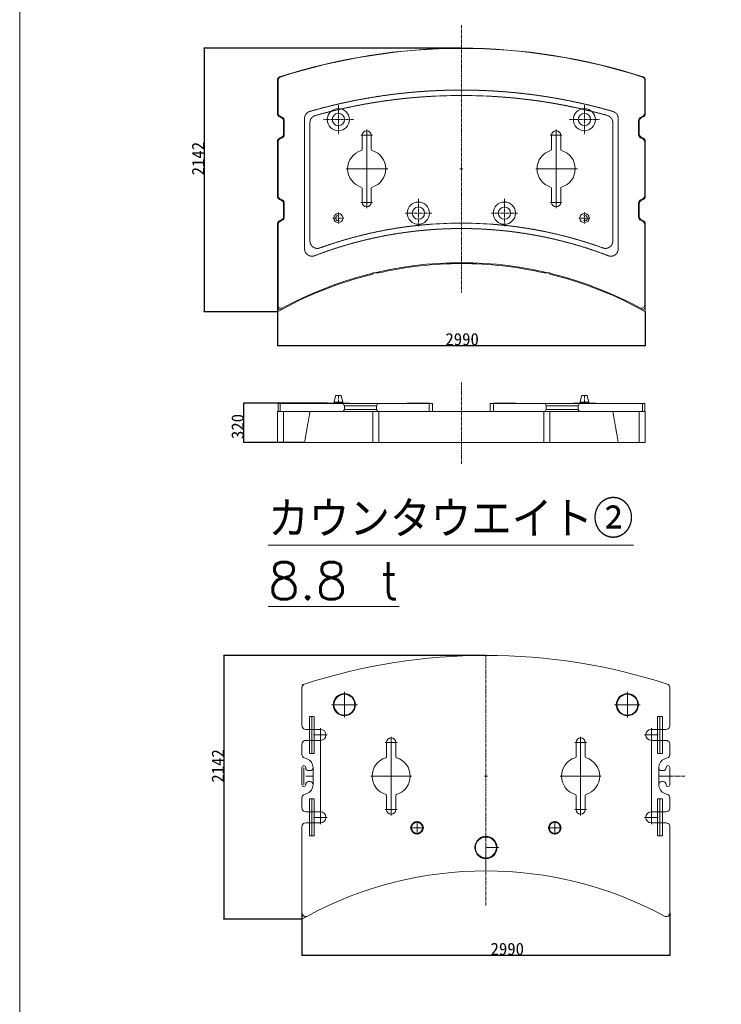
# Model space of a CAD drawing. Extents: x 0 to 59450, y 0 to 42050.
# Tile 196 of 256: x 43945 to 49648, y 17957 to 25956. Entities that reach past the tile are written whole.
import ezdxf

# ---------------------------------------------------------------- set-up
doc = ezdxf.new("R2010")
doc.units = 0
doc.header["$LTSCALE"] = 20
doc.header["$MEASUREMENT"] = 0
for name, pattern in [('CENTER', [2, 1.25, -0.25, 0.25, -0.25]), ('HIDDEN', [0.375, 0.25, -0.125]), ('PHANTOM', [2.5, 1.25, -0.25, 0.25, -0.25, 0.25, -0.25])]:
    doc.linetypes.add(name, pattern=pattern)
doc.layers.get('0').update_dxf_attribs({"linetype": 'CONTINUOUS'})
doc.layers.get('Defpoints').update_dxf_attribs({"linetype": 'CONTINUOUS'})
doc.styles.add('KNJYOKO', font='TXT', dxfattribs={"bigfont": 'BIGFONT'})
doc.dimstyles.new('DXF001', dxfattribs={"dimtxt": 3.1, "dimasz": 2, "dimexe": 2, "dimexo": 0.8, "dimgap": 0.09, "dimtad": 1, "dimdsep": 46, "dimtxsty": 'STANDARD', "dimcen": 0.09, "dimazin": 2, "dimtfac": 0.645161, "dimtdec": 4, "dimtmove": 0, "dimatfit": 3, "dimfxl": 1, "dimtvp": 0.66129, "dimtolj": 1, "dimtzin": 0, "dimarcsym": 0})

# ---------------------------------------------------------------- blocks, each defined once
blk = doc.blocks.new('_OPEN')
at = {"color": 0, "linetype": 'ByBlock', "lineweight": -2}
for p, q in [((-1, 0.166667), (0, 0)), ((0, 0), (-1, -0.166667)), ((0, 0), (-1, 0))]:
    blk.add_line(p, q, dxfattribs=at)
blk = doc.blocks.new('*D68')
at = {"color": 0, "linetype": 'Continuous', "lineweight": -2}
for p, q in [((47534.4, 25724.7), (45442.2, 25724.7)), ((45444.2, 25722.7), (45444.2, 23585.2)), ((46039.4, 23583.2), (45442.2, 23583.2))]:
    blk.add_line(p, q, dxfattribs=at)
at = {"layer": 'Defpoints', "color": 0, "linetype": 'Continuous'}
for p in [(47535.2, 25724.7), (45444.2, 23583.2), (46040.2, 23583.2)]:
    blk.add_point(p, dxfattribs=at)
at = {"color": 0, "linetype": 'Continuous', "lineweight": -2, "xscale": 2, "yscale": 2, "zscale": 2}
for p, rotation in [((45444.2, 25724.7), 90), ((45444.2, 23583.2), 270)]:
    blk.add_blockref('_OPEN', p, dxfattribs=dict(at, rotation=rotation))
at = {"color": 0, "linetype": 'Continuous', "lineweight": 13, "insert": (45394.2, 24827.8), "char_height": 100, "attachment_point": 5, "rotation": 90}
blk.add_mtext('\\A1;\\A1;2142', dxfattribs=at)
blk = doc.blocks.new('*D69')
at = {"color": 0, "linetype": 'Continuous', "lineweight": -2}
for p, q in [((46040.2, 23624.8), (46040.2, 23308)), ((49030.2, 23582.4), (49030.2, 23308)), ((46042.2, 23310), (49028.2, 23310))]:
    blk.add_line(p, q, dxfattribs=at)
at = {"layer": 'Defpoints', "color": 0, "linetype": 'Continuous'}
for p in [(46040.2, 23625.6), (49030.2, 23583.2), (49030.2, 23310)]:
    blk.add_point(p, dxfattribs=at)
at = {"color": 0, "linetype": 'Continuous', "lineweight": -2, "xscale": 2, "yscale": 2, "zscale": 2, "rotation": 180}
blk.add_blockref('_OPEN', (46040.2, 23310), dxfattribs=at)
at = {"color": 0, "linetype": 'Continuous', "lineweight": -2, "xscale": 2, "yscale": 2, "zscale": 2}
blk.add_blockref('_OPEN', (49030.2, 23310), dxfattribs=at)
at = {"color": 0, "linetype": 'Continuous', "lineweight": 13, "insert": (47541, 23360), "char_height": 100, "attachment_point": 5}
blk.add_mtext('\\A1;\\A1;2990', dxfattribs=at)
blk = doc.blocks.new('*D70')
at = {"color": 0, "linetype": 'Continuous', "lineweight": -2}
for p, q in [((46444.4, 22841.9), (45764.8, 22841.9)), ((45766.8, 22523.9), (45766.8, 22839.9)), ((46259.4, 22521.9), (45764.8, 22521.9))]:
    blk.add_line(p, q, dxfattribs=at)
at = {"layer": 'Defpoints', "color": 0, "linetype": 'Continuous'}
for p in [(45766.8, 22841.9), (46445.2, 22841.9), (46260.2, 22521.9)]:
    blk.add_point(p, dxfattribs=at)
at = {"color": 0, "linetype": 'Continuous', "lineweight": -2, "xscale": 2, "yscale": 2, "zscale": 2}
for p, rotation in [((45766.8, 22841.9), 90), ((45766.8, 22521.9), 270)]:
    blk.add_blockref('_OPEN', p, dxfattribs=dict(at, rotation=rotation))
at = {"color": 0, "linetype": 'Continuous', "lineweight": 13, "insert": (45716.7, 22651.4), "char_height": 100, "attachment_point": 5, "rotation": 90}
blk.add_mtext('\\A1;\\A1;320', dxfattribs=at)
blk = doc.blocks.new('*D71')
at = {"color": 0, "linetype": 'Continuous', "lineweight": -2}
for p, q in [((47733.4, 20791.1), (45603, 20791.1)), ((45605, 20789.1), (45605, 18650.7)), ((46238.4, 18648.7), (45603, 18648.7))]:
    blk.add_line(p, q, dxfattribs=at)
at = {"layer": 'Defpoints', "color": 0, "linetype": 'Continuous'}
for p in [(47734.2, 20791.1), (45605, 18648.7), (46239.2, 18648.7)]:
    blk.add_point(p, dxfattribs=at)
at = {"color": 0, "linetype": 'Continuous', "lineweight": -2, "xscale": 2, "yscale": 2, "zscale": 2}
for p, rotation in [((45605, 20791.1), 90), ((45605, 18648.7), 270)]:
    blk.add_blockref('_OPEN', p, dxfattribs=dict(at, rotation=rotation))
at = {"color": 0, "linetype": 'Continuous', "lineweight": 13, "insert": (45554.9, 19893.8), "char_height": 100, "attachment_point": 5, "rotation": 90}
blk.add_mtext('\\A1;\\A1;2142', dxfattribs=at)
blk = doc.blocks.new('*D72')
at = {"color": 0, "linetype": 'Continuous', "lineweight": -2}
for p, q in [((46239.2, 18699.5), (46239.2, 18354.4)), ((49229.2, 18699.5), (49229.2, 18354.4)), ((46241.2, 18356.4), (49227.2, 18356.4))]:
    blk.add_line(p, q, dxfattribs=at)
at = {"layer": 'Defpoints', "color": 0, "linetype": 'Continuous'}
for p in [(46239.2, 18700.3), (49229.2, 18700.3), (49229.2, 18356.4)]:
    blk.add_point(p, dxfattribs=at)
at = {"color": 0, "linetype": 'Continuous', "lineweight": -2, "xscale": 2, "yscale": 2, "zscale": 2, "rotation": 180}
blk.add_blockref('_OPEN', (46239.2, 18356.4), dxfattribs=at)
at = {"color": 0, "linetype": 'Continuous', "lineweight": -2, "xscale": 2, "yscale": 2, "zscale": 2}
blk.add_blockref('_OPEN', (49229.2, 18356.4), dxfattribs=at)
at = {"color": 0, "linetype": 'Continuous', "lineweight": 13, "insert": (47908.1, 18406.5), "char_height": 100, "attachment_point": 5}
blk.add_mtext('\\A1;\\A1;2990', dxfattribs=at)

msp = doc.modelspace()

# ---------------------------------------------------------------- linework, layer by layer
at = {"color": 3, "linetype": 'Continuous', "lineweight": 13}
for p, q in [((43944.536, 33402.502), (43944.536, 10399.002)), ((46040.211, 25193.244), (46040.211, 25467.799)), ((46045.211, 25198.244), (46045.211, 25466.638)), ((49025.211, 25198.244), (49025.211, 25466.638)), ((49030.211, 25193.244), (49030.211, 25467.799)), ((46073.627, 25157.995), (46056.794, 25166.411)), ((46078.627, 25162.995), (46061.794, 25171.411)), ((46090.211, 25131.162), (46090.211, 25028.244)), ((46095.211, 25136.162), (46095.211, 25023.244)), ((48975.211, 25136.162), (48975.211, 25023.244)), ((48980.211, 25131.162), (48980.211, 25028.244)), ((48991.794, 25162.995), (49008.627, 25171.411)), ((48996.794, 25157.995), (49013.627, 25166.411)), ((46765.211, 25017.203), (46765.211, 25064.703)), ((48305.211, 25017.203), (48305.211, 25064.703)), ((46040.211, 24523.244), (46040.211, 24966.162)), ((46045.211, 24528.244), (46045.211, 24961.162)), ((46073.627, 25001.411), (46056.794, 24992.995)), ((46078.627, 24996.411), (46061.794, 24987.995)), ((46765.211, 25017.203), (46717.711, 25017.203)), ((46727.711, 25017.203), (46727.711, 24902.718)), ((46765.211, 25017.203), (46812.711, 25017.203)), ((46765.211, 25017.203), (46765.211, 24969.703)), ((46765.211, 24907.203), (46765.211, 25009.703)), ((46802.711, 24902.718), (46802.711, 25017.203)), ((48305.211, 25017.203), (48257.711, 25017.203)), ((48267.711, 25017.203), (48267.711, 24902.718)), ((48305.211, 25017.203), (48352.711, 25017.203)), ((48305.211, 25017.203), (48305.211, 24969.703)), ((48305.211, 25009.703), (48305.211, 24907.203)), ((48342.711, 24902.718), (48342.711, 25017.203)), ((48991.794, 24996.411), (49008.627, 24987.995)), ((48996.794, 25001.411), (49013.627, 24992.995)), ((49025.211, 24528.244), (49025.211, 24961.162)), ((49030.211, 24523.244), (49030.211, 24966.162)), ((46765.211, 24744.703), (46765.211, 24909.703)), ((48305.211, 24744.703), (48305.211, 24909.703)), ((46765.211, 24744.703), (46600.211, 24744.703)), ((46765.211, 24744.703), (46930.211, 24744.703)), ((46765.211, 24744.703), (46765.211, 24579.703)), ((47535.211, 24744.703), (47522.711, 24744.703)), ((47535.211, 24744.703), (47535.211, 24757.203)), ((47535.211, 24744.703), (47547.711, 24744.703)), ((47535.211, 24744.703), (47535.211, 24732.203)), ((48305.211, 24744.703), (48140.211, 24744.703)), ((48305.211, 24744.703), (48470.211, 24744.703)), ((48305.211, 24744.703), (48305.211, 24579.703)), ((46727.711, 24586.688), (46727.711, 24472.203)), ((46765.211, 24479.703), (46765.211, 24582.203)), ((46802.711, 24472.203), (46802.711, 24586.688)), ((48267.711, 24586.688), (48267.711, 24472.203)), ((48305.211, 24582.203), (48305.211, 24479.703)), ((48342.711, 24472.203), (48342.711, 24586.688)), ((46073.627, 24487.995), (46056.794, 24496.411)), ((46078.627, 24492.995), (46061.794, 24501.411)), ((46765.211, 24472.203), (46765.211, 24519.703)), ((48305.211, 24472.203), (48305.211, 24519.703)), ((48991.794, 24492.995), (49008.627, 24501.411)), ((48996.794, 24487.995), (49013.627, 24496.411)), ((46090.211, 24358.244), (46090.211, 24461.162)), ((46095.211, 24353.244), (46095.211, 24466.162)), ((46765.211, 24472.203), (46717.711, 24472.203)), ((46765.211, 24472.203), (46812.711, 24472.203)), ((46765.211, 24472.203), (46765.211, 24424.703)), ((48305.211, 24472.203), (48257.711, 24472.203)), ((48305.211, 24472.203), (48352.711, 24472.203)), ((48305.211, 24472.203), (48305.211, 24424.703)), ((48975.211, 24353.244), (48975.211, 24466.162)), ((48980.211, 24358.244), (48980.211, 24461.162)), ((46073.627, 24331.411), (46056.794, 24322.995)), ((46078.627, 24326.411), (46061.794, 24317.995)), ((48991.794, 24326.411), (49008.627, 24317.995)), ((48996.794, 24331.411), (49013.627, 24322.995)), ((46040.211, 23583.175), (46040.211, 24296.162)), ((46045.211, 23636.456), (46045.211, 24291.162)), ((49025.211, 23636.456), (49025.211, 24291.162)), ((49030.211, 23583.175), (49030.211, 24296.162)), ((46815.211, 23900.203), (46815.211, 23888.501)), ((46865.211, 23900.203), (46815.211, 23900.203)), ((48205.21, 23900.203), (48255.211, 23900.203)), ((48255.211, 23900.203), (48255.211, 23888.501)), ((46511.79, 22898.108), (46500.349, 22850.515)), ((46535.211, 22901.939), (46516.651, 22901.939)), ((46535.211, 22901.939), (46553.77, 22901.939)), ((46558.632, 22898.108), (46570.072, 22850.515)), ((48511.79, 22898.108), (48500.349, 22850.515)), ((48535.211, 22901.939), (48516.651, 22901.939)), ((48535.211, 22901.939), (48553.77, 22901.939)), ((48558.632, 22898.108), (48570.072, 22850.515)), ((46045.211, 22771.939), (46045.211, 22836.939)), ((46045.211, 22836.939), (47300.211, 22836.939)), ((46062.532, 22771.939), (46062.532, 22836.939)), ((46445.211, 22836.939), (46445.211, 22841.939)), ((46500.211, 22841.939), (46445.35, 22841.939)), ((46625.072, 22836.939), (46445.35, 22836.939)), ((46500.211, 22841.939), (46500.211, 22849.347)), ((46500.211, 22836.939), (46500.211, 22841.939)), ((46535.211, 22836.939), (46500.211, 22836.939)), ((46535.211, 22849.939), (46500.246, 22849.939)), ((46535.211, 22849.939), (46570.175, 22849.939)), ((46535.211, 22836.939), (46570.211, 22836.939)), ((46570.211, 22844.261), (46570.211, 22849.347)), ((46570.211, 22841.939), (46570.211, 22844.261)), ((46625.072, 22841.939), (46570.211, 22841.939)), ((46570.211, 22836.939), (46570.211, 22841.939)), ((46575.211, 22836.939), (46585.026, 22819.939)), ((46585.026, 22819.939), (46585.026, 22788.939)), ((46625.211, 22836.939), (46625.211, 22841.939)), ((46855.211, 22836.939), (46845.396, 22819.939)), ((46845.396, 22819.939), (46845.396, 22788.939)), ((47095.35, 22836.939), (47095.35, 22841.939)), ((47275.211, 22841.939), (47095.489, 22841.939)), ((47275.211, 22836.939), (47095.489, 22836.939)), ((47273.848, 22771.939), (47273.848, 22836.939)), ((47275.35, 22836.939), (47275.35, 22841.939)), ((47300.211, 22771.939), (47300.211, 22836.939)), ((49025.211, 22836.939), (47770.211, 22836.939)), ((47770.211, 22771.939), (47770.211, 22836.939)), ((47795.072, 22836.939), (47795.072, 22841.939)), ((47795.211, 22841.939), (47974.933, 22841.939)), ((47795.211, 22836.939), (47974.933, 22836.939)), ((47796.573, 22771.939), (47796.573, 22836.939)), ((47975.072, 22836.939), (47975.072, 22841.939)), ((48215.211, 22836.939), (48225.026, 22819.939)), ((48225.026, 22819.939), (48225.026, 22788.939)), ((48445.211, 22836.939), (48445.211, 22841.939)), ((48445.35, 22841.939), (48500.211, 22841.939)), ((48445.35, 22836.939), (48625.072, 22836.939)), ((48495.211, 22836.939), (48485.396, 22819.939)), ((48485.396, 22819.939), (48485.396, 22788.939)), ((48500.211, 22844.261), (48500.211, 22849.347)), ((48500.211, 22841.939), (48500.211, 22844.261)), ((48500.211, 22836.939), (48500.211, 22841.939)), ((48535.211, 22836.939), (48500.211, 22836.939)), ((48535.211, 22849.939), (48500.246, 22849.939)), ((48535.211, 22849.939), (48570.175, 22849.939)), ((48535.211, 22836.939), (48570.211, 22836.939)), ((48570.211, 22841.939), (48570.211, 22849.347)), ((48570.211, 22841.939), (48625.072, 22841.939)), ((48570.211, 22836.939), (48570.211, 22841.939)), ((48625.211, 22836.939), (48625.211, 22841.939)), ((49007.889, 22771.939), (49007.889, 22836.939)), ((49025.211, 22771.939), (49025.211, 22836.939)), ((46040.211, 22771.939), (47535.211, 22771.939)), ((46040.211, 22771.939), (46040.211, 22521.939)), ((46045.211, 22771.939), (47250.211, 22771.939)), ((46575.211, 22771.939), (46585.026, 22788.939)), ((46855.211, 22771.939), (46845.396, 22788.939)), ((49030.211, 22771.939), (47535.211, 22771.939)), ((49025.211, 22771.939), (47820.211, 22771.939)), ((48215.211, 22771.939), (48225.026, 22788.939)), ((48495.211, 22771.939), (48485.396, 22788.939)), ((49030.211, 22771.939), (49030.211, 22521.939)), ((46040.211, 22521.939), (47535.211, 22521.939)), ((49030.211, 22521.939), (47535.211, 22521.939)), ((46239.228, 20552.297), (46260.014, 20559.058)), ((46239.228, 20221.05), (46239.228, 20530.508)), ((46584.228, 20391.05), (46584.228, 20496.05)), ((48884.228, 20391.05), (48884.228, 20496.05)), ((49229.228, 20530.508), (49229.228, 20221.05)), ((46584.228, 20391.05), (46479.228, 20391.05)), ((46584.228, 20391.05), (46689.228, 20391.05)), ((46584.228, 20391.05), (46584.228, 20286.05)), ((48884.228, 20391.05), (48779.228, 20391.05)), ((48884.228, 20391.05), (48989.228, 20391.05)), ((48884.228, 20391.05), (48884.228, 20286.05)), ((46319.228, 20296.05), (46319.228, 19996.05)), ((49149.228, 20296.05), (49149.228, 19996.05)), ((46389.228, 20191.05), (46269.228, 20191.05)), ((46299.228, 20191.05), (46299.228, 20101.05)), ((46339.228, 20101.05), (46339.228, 20191.05)), ((46389.228, 20146.05), (46389.228, 20201.05)), ((49079.228, 20146.05), (49079.228, 20201.05)), ((49199.228, 20191.05), (49079.228, 20191.05)), ((49129.228, 20191.05), (49129.228, 20101.05)), ((49169.228, 20101.05), (49169.228, 20191.05)), ((46269.228, 20101.05), (46389.228, 20101.05)), ((46389.228, 20146.05), (46334.228, 20146.05)), ((46389.228, 20146.05), (46444.228, 20146.05)), ((46389.228, 20146.05), (46389.228, 20091.05)), ((46389.228, 19531.05), (46389.228, 20091.05)), ((46964.228, 20083.55), (46916.728, 20083.55)), ((46926.728, 20083.55), (46926.728, 19969.065)), ((46964.228, 20083.55), (46964.228, 20131.05)), ((46964.228, 20083.55), (47011.728, 20083.55)), ((46964.228, 20083.55), (46964.228, 20036.05)), ((47001.728, 19969.065), (47001.728, 20083.55)), ((48504.228, 20083.55), (48456.728, 20083.55)), ((48466.728, 20083.55), (48466.728, 19969.065)), ((48504.228, 20083.55), (48504.228, 20131.05)), ((48504.228, 20083.55), (48551.728, 20083.55)), ((48504.228, 20083.55), (48504.228, 20036.05)), ((48541.728, 19969.065), (48541.728, 20083.55)), ((49079.228, 20146.05), (49024.228, 20146.05)), ((49079.228, 20146.05), (49134.228, 20146.05)), ((49079.228, 20146.05), (49079.228, 20091.05)), ((49079.228, 20101.05), (49199.228, 20101.05)), ((49079.228, 20091.05), (49079.228, 19531.05)), ((46239.228, 19987.329), (46239.228, 20071.05)), ((46964.228, 19973.55), (46964.228, 20076.05)), ((48504.228, 20076.05), (48504.228, 19973.55)), ((49229.228, 20071.05), (49229.228, 19987.329)), ((46279.88, 19951.527), (46258.968, 19959.139)), ((46964.228, 19811.05), (46964.228, 19976.05)), ((48504.228, 19811.05), (48504.228, 19976.05)), ((49209.489, 19959.139), (49188.577, 19951.527)), ((46239.228, 19741.05), (46239.228, 19881.05)), ((46254.228, 19741.05), (46254.228, 19881.05)), ((46294.228, 19856.05), (46304.228, 19856.05)), ((49164.228, 19856.05), (49174.228, 19856.05)), ((49229.228, 19881.05), (49229.228, 19741.05)), ((46294.228, 19811.05), (46269.228, 19811.05)), ((46304.228, 19811.05), (46294.228, 19811.05)), ((46304.228, 19766.05), (46294.228, 19766.05)), ((46329.228, 19811.05), (46304.228, 19811.05)), ((46964.228, 19811.05), (46799.228, 19811.05)), ((46964.228, 19811.05), (47129.228, 19811.05)), ((46964.228, 19811.05), (46964.228, 19646.05)), ((47734.228, 19811.05), (47721.728, 19811.05)), ((47734.228, 19811.05), (47734.228, 19823.55)), ((47734.228, 19811.05), (47746.728, 19811.05)), ((47734.228, 19811.05), (47734.228, 19798.55)), ((48504.228, 19811.05), (48339.228, 19811.05)), ((48504.228, 19811.05), (48669.228, 19811.05)), ((48504.228, 19811.05), (48504.228, 19646.05)), ((49164.228, 19811.05), (49139.228, 19811.05)), ((49174.228, 19811.05), (49164.228, 19811.05)), ((49174.228, 19766.05), (49164.228, 19766.05)), ((49199.228, 19811.05), (49174.228, 19811.05)), ((49229.228, 19811.05), (49199.228, 19811.05)), ((46239.228, 19551.05), (46239.228, 19634.771)), ((46258.968, 19662.962), (46279.88, 19670.573)), ((46319.228, 19626.05), (46319.228, 19326.05)), ((46926.728, 19653.035), (46926.728, 19538.55)), ((46964.228, 19546.05), (46964.228, 19648.55)), ((47001.728, 19538.55), (47001.728, 19653.035)), ((48466.728, 19653.035), (48466.728, 19538.55)), ((48504.228, 19648.55), (48504.228, 19546.05)), ((48541.728, 19538.55), (48541.728, 19653.035)), ((49149.228, 19626.05), (49149.228, 19326.05)), ((49188.577, 19670.573), (49209.489, 19662.962)), ((49229.228, 19634.771), (49229.228, 19551.05)), ((46389.228, 19521.05), (46269.228, 19521.05)), ((46299.228, 19521.05), (46299.228, 19431.05)), ((46339.228, 19431.05), (46339.228, 19521.05)), ((46389.228, 19476.05), (46389.228, 19531.05)), ((46964.228, 19538.55), (46916.728, 19538.55)), ((46964.228, 19538.55), (46964.228, 19586.05)), ((46964.228, 19538.55), (47011.728, 19538.55)), ((46964.228, 19538.55), (46964.228, 19491.05)), ((48504.228, 19538.55), (48456.728, 19538.55)), ((48504.228, 19538.55), (48504.228, 19586.05)), ((48504.228, 19538.55), (48551.728, 19538.55)), ((48504.228, 19538.55), (48504.228, 19491.05)), ((49079.228, 19476.05), (49079.228, 19531.05)), ((49199.228, 19521.05), (49079.228, 19521.05)), ((49129.228, 19521.05), (49129.228, 19431.05)), ((49169.228, 19431.05), (49169.228, 19521.05)), ((46389.228, 19476.05), (46334.228, 19476.05)), ((46389.228, 19476.05), (46444.228, 19476.05)), ((46389.228, 19476.05), (46389.228, 19421.05)), ((47174.228, 19391.05), (47174.228, 19446.05)), ((48294.228, 19391.05), (48294.228, 19446.05)), ((49079.228, 19476.05), (49024.228, 19476.05)), ((49079.228, 19476.05), (49134.228, 19476.05)), ((49079.228, 19476.05), (49079.228, 19421.05)), ((46239.228, 18700.326), (46239.228, 19401.05)), ((46269.228, 19431.05), (46389.228, 19431.05)), ((47174.228, 19391.05), (47119.228, 19391.05)), ((47174.228, 19391.05), (47229.228, 19391.05)), ((47174.228, 19391.05), (47174.228, 19336.05)), ((48294.228, 19391.05), (48239.228, 19391.05)), ((48294.228, 19391.05), (48349.228, 19391.05)), ((48294.228, 19391.05), (48294.228, 19336.05)), ((49079.228, 19431.05), (49199.228, 19431.05)), ((49229.228, 19401.05), (49229.228, 18700.326)), ((47734.228, 19231.05), (47839.228, 19231.05)), ((47734.228, 19231.05), (47734.228, 19126.05)), ((47734.228, 19126.05), (47734.228, 19041.05)), ((46239.228, 18649.523), (46283.498, 18673.937))]:
    msp.add_line(p, q, dxfattribs=at)
at = {"color": 3, "linetype": 'CENTER', "lineweight": 13}
for p, q in [((47535.211, 25911.373), (47535.211, 23739.983)), ((46535.211, 25261.457), (46535.211, 25026.181)), ((48535.211, 25261.457), (48535.211, 25026.181)), ((46657.661, 25144.703), (46413.262, 25144.703)), ((48412.76, 25144.703), (48657.159, 25144.703)), ((46765.211, 24889.703), (46765.211, 24599.703)), ((48305.211, 24889.703), (48305.211, 24599.703)), ((46599.669, 24744.703), (46937.852, 24744.703)), ((48139.669, 24744.703), (48477.852, 24744.703)), ((47185.211, 24499.797), (47185.211, 24279.749)), ((47885.211, 24499.797), (47885.211, 24279.749)), ((46490.211, 24344.703), (46580.211, 24344.703)), ((46535.211, 24389.703), (46535.211, 24299.703)), ((47294.104, 24384.703), (47079.796, 24384.703)), ((47776.317, 24384.703), (47990.625, 24384.703)), ((48580.211, 24344.703), (48490.211, 24344.703)), ((48535.211, 24389.703), (48535.211, 24299.703)), ((47535.211, 23009.048), (47535.211, 22347.573)), ((46535.211, 22905.538), (46535.211, 22834.326)), ((48535.211, 22905.538), (48535.211, 22834.326)), ((47734.228, 20791.05), (47734.228, 18752.437))]:
    msp.add_line(p, q, dxfattribs=at)
at = {"color": 3, "linetype": 'HIDDEN', "lineweight": 13}
for p, q in [((46260.211, 25153.624), (46260.211, 24094.845)), ((46304.292, 25120.293), (46304.292, 24158.313)), ((48766.129, 25120.293), (48766.129, 24158.313)), ((48810.211, 25153.624), (48810.211, 24094.845)), ((46485.211, 22836.939), (46485.211, 22841.939)), ((46500.211, 22841.939), (46570.211, 22841.939)), ((46845.396, 22819.939), (46585.026, 22819.939)), ((46585.211, 22836.939), (46585.211, 22841.939)), ((47135.35, 22836.939), (47135.35, 22841.939)), ((47235.35, 22836.939), (47235.35, 22841.939)), ((47835.072, 22836.939), (47835.072, 22841.939)), ((47935.072, 22836.939), (47935.072, 22841.939)), ((48225.026, 22819.939), (48485.396, 22819.939)), ((48485.211, 22836.939), (48485.211, 22841.939)), ((48500.211, 22841.939), (48570.211, 22841.939)), ((48585.211, 22836.939), (48585.211, 22841.939)), ((46090.211, 22771.939), (46090.211, 22521.939)), ((46304.292, 22771.939), (46260.211, 22521.939)), ((46845.396, 22788.939), (46585.026, 22788.939)), ((46815.211, 22521.939), (46815.211, 22771.939)), ((46865.211, 22521.939), (46865.211, 22771.939)), ((48205.21, 22521.939), (48205.21, 22771.939)), ((48225.026, 22788.939), (48485.396, 22788.939)), ((48255.211, 22521.939), (48255.211, 22771.939)), ((48766.129, 22771.939), (48810.211, 22521.939)), ((48980.211, 22771.939), (48980.211, 22521.939)), ((46339.228, 20296.05), (46299.228, 20296.05)), ((46299.228, 20296.05), (46299.228, 20191.05)), ((46339.228, 20191.05), (46339.228, 20296.05)), ((49169.228, 20296.05), (49129.228, 20296.05)), ((49129.228, 20296.05), (49129.228, 20191.05)), ((49169.228, 20191.05), (49169.228, 20296.05)), ((46299.228, 20101.05), (46299.228, 19996.05)), ((46339.228, 19996.05), (46339.228, 20101.05)), ((49129.228, 20101.05), (49129.228, 19996.05)), ((49169.228, 19996.05), (49169.228, 20101.05)), ((46299.228, 19996.05), (46339.228, 19996.05)), ((49129.228, 19996.05), (49169.228, 19996.05)), ((46329.228, 19881.05), (46329.228, 19741.05)), ((49139.228, 19741.05), (49139.228, 19881.05)), ((46339.228, 19626.05), (46299.228, 19626.05)), ((46299.228, 19626.05), (46299.228, 19521.05)), ((46339.228, 19521.05), (46339.228, 19626.05)), ((49169.228, 19626.05), (49129.228, 19626.05)), ((49129.228, 19626.05), (49129.228, 19521.05)), ((49169.228, 19521.05), (49169.228, 19626.05)), ((46299.228, 19431.05), (46299.228, 19326.05)), ((46339.228, 19326.05), (46339.228, 19431.05)), ((49129.228, 19431.05), (49129.228, 19326.05)), ((49169.228, 19326.05), (49169.228, 19431.05)), ((46299.228, 19326.05), (46339.228, 19326.05)), ((49129.228, 19326.05), (49169.228, 19326.05))]:
    msp.add_line(p, q, dxfattribs=at)
at = {"color": 3, "linetype": 'PHANTOM', "lineweight": 13}
msp.add_line((49229.228, 19811.05), (49351.036, 19811.05), dxfattribs=at)
at = {"color": 3, "linetype": 'Continuous', "lineweight": 13}
for centre, radius in [((46535.211, 25144.703), 90), ((48535.211, 25144.703), 90), ((46535.211, 25144.703), 50), ((48535.211, 25144.703), 50), ((47535.211, 24744.703), 2.5), ((47185.211, 24384.703), 90), ((47185.211, 24384.703), 50), ((47885.211, 24384.703), 90), ((47885.211, 24384.703), 50), ((46535.211, 24344.703), 37.5), ((48535.211, 24344.703), 37.5), ((46584.228, 20391.05), 90), ((48884.228, 20391.05), 90), ((46584.228, 20391.05), 85), ((48884.228, 20391.05), 85), ((47734.228, 19811.05), 2.5), ((47174.228, 19391.05), 45), ((48294.228, 19391.05), 45), ((47734.228, 19231.05), 90), ((47734.228, 19231.05), 85)]:
    msp.add_circle(centre, radius, dxfattribs=at)
at = {"color": 3, "linetype": 'HIDDEN', "lineweight": 13}
for centre in [(47174.228, 19391.05), (48294.228, 19391.05)]:
    msp.add_circle(centre, 50, dxfattribs=at)
at = {"color": 3, "linetype": 'Continuous', "lineweight": 13}
for centre, radius, start, end in [((47535.211, 20924.703), 4800, 90, 107.929914), ((47535.211, 20927.18), 4795, 90, 107.886228), ((47535.211, 20924.703), 4800, 72.070086, 90), ((47535.211, 20927.18), 4795, 72.113772, 90), ((46065.211, 25467.799), 25, 107.929914, 180), ((46070.211, 25466.638), 25, 107.886228, 180), ((49000.211, 25466.638), 25, 0, 72.113772), ((49005.211, 25467.799), 25, 0, 72.070086), ((47535.211, 20924.703), 4415.918, 90, 93.050526), ((47535.211, 20924.703), 4415.918, 86.949474, 90), ((46075.211, 25198.244), 30, 180, 243.434949), ((48995.211, 25198.244), 30, 296.565051, 360), ((46070.211, 25193.244), 30, 180, 243.434949), ((46060.211, 25131.162), 30, 0, 63.434949), ((46065.211, 25136.162), 30, 0, 63.434949), ((49005.211, 25136.162), 30, 116.565051, 180), ((49010.211, 25131.162), 30, 116.565051, 180), ((49000.211, 25193.244), 30, 296.565051, 360), ((46765.211, 25017.203), 37.5, 0, 180), ((48305.211, 25017.203), 37.5, 0, 180), ((46070.211, 24966.162), 30, 116.565051, 180), ((46075.211, 24961.162), 30, 116.565051, 180), ((46060.211, 25028.244), 30, 296.565051, 360), ((46065.211, 25023.244), 30, 296.565051, 360), ((49005.211, 25023.244), 30, 180, 243.434949), ((49010.211, 25028.244), 30, 180, 243.434949), ((48995.211, 24961.162), 30, 0, 63.434949), ((49000.211, 24966.162), 30, 0, 63.434949), ((46765.211, 24744.703), 155, 106.731, 253.269), ((46717.711, 24902.718), 10, 286.731, 360), ((46812.711, 24902.718), 10, 180, 253.269), ((46765.211, 24744.703), 155, 286.731, 433.269), ((48305.211, 24744.703), 155, 106.731, 253.269), ((48257.711, 24902.718), 10, 286.731, 360), ((48352.711, 24902.718), 10, 180, 253.269), ((48305.211, 24744.703), 155, 286.731, 433.269), ((46717.711, 24586.688), 10, 0, 73.268995), ((46812.711, 24586.688), 10, 106.731, 180), ((48257.711, 24586.688), 10, 0, 73.268995), ((48352.711, 24586.688), 10, 106.731, 180), ((46070.211, 24523.244), 30, 180, 243.434949), ((46075.211, 24528.244), 30, 180, 243.434949), ((46060.211, 24461.162), 30, 0, 63.434949), ((46065.211, 24466.162), 30, 0, 63.434949), ((49005.211, 24466.162), 30, 116.565051, 180), ((49010.211, 24461.162), 30, 116.565051, 180), ((48995.211, 24528.244), 30, 296.565051, 360), ((49000.211, 24523.244), 30, 296.565051, 360), ((46765.211, 24472.203), 37.5, 180, 360), ((48305.211, 24472.203), 37.5, 180, 360), ((46070.211, 24296.162), 30, 116.565051, 180), ((46075.211, 24291.162), 30, 116.565051, 180), ((46060.211, 24358.244), 30, 296.565051, 360), ((46065.211, 24353.244), 30, 296.565051, 360), ((46535.211, 24344.703), 22.5, 70.679979, 292.74591), ((48535.211, 24344.703), 22.5, 247.25409, 469.320021), ((49005.211, 24353.244), 30, 180, 243.434949), ((49010.211, 24358.244), 30, 180, 243.434949), ((48995.211, 24291.162), 30, 0, 63.434949), ((49000.211, 24296.162), 30, 0, 63.434949), ((47535.211, 20924.703), 3379.082, 90, 93.987884), ((47535.211, 20924.703), 3379.082, 86.012116, 90), ((47535.211, 20927.18), 3055, 90, 118.401638), ((47535.211, 20924.703), 3050, 90, 102.689773), ((47535.211, 20927.18), 3055, 61.598362, 90), ((47535.211, 20924.703), 3050, 77.310227, 90), ((47535.211, 20924.703), 3050, 103.654443, 119.351357), ((47535.211, 20924.703), 3050, 60.648643, 76.345557), ((46065.211, 23625.578), 25, 180, 298.558042), ((46070.211, 23636.456), 25, 180, 298.401638), ((49000.211, 23636.456), 25, 241.598362, 360), ((49005.211, 23625.578), 25, 241.441958, 360), ((46516.651, 22896.939), 5, 90, 166.483432), ((46553.77, 22896.939), 5, 13.516568, 90), ((48516.651, 22896.939), 5, 90, 166.483432), ((48553.77, 22896.939), 5, 13.516568, 90), ((46505.211, 22849.347), 5, 166.483432, 180), ((46565.211, 22849.347), 5, 0, 13.516568), ((48505.211, 22849.347), 5, 166.483432, 180), ((48565.211, 22849.347), 5, 0, 13.516568), ((47734.228, 15991.05), 4800, 72.113771, 107.88623), ((46269.228, 20530.508), 30, 107.88623, 180), ((49199.228, 20530.508), 30, 0, 72.113772), ((46269.228, 20221.05), 30, 180, 200.20003), ((46269.228, 20221.05), 30, 200.20003, 270), ((46389.228, 20146.05), 45, 270, 450), ((49079.228, 20146.05), 45, 90, 270), ((49199.228, 20221.05), 30, 270, 339.80015), ((49199.228, 20221.05), 30, 339.80015, 360), ((46269.228, 20071.05), 30, 159.80015, 180), ((46269.228, 20071.05), 30, 90, 159.80015), ((46964.228, 20083.55), 37.5, 0, 180), ((48504.228, 20083.55), 37.5, 0, 180), ((49199.228, 20071.05), 30, 20.200032, 90), ((49199.228, 20071.05), 30, 0, 20.200032), ((46269.228, 19987.329), 30, 180, 250), ((46254.228, 19881.05), 75, 0, 70), ((46964.228, 19811.05), 155, 106.731, 253.269), ((46916.728, 19969.065), 10, 286.731, 360), ((47011.728, 19969.065), 10, 180, 253.269), ((46964.228, 19811.05), 155, 286.731, 433.269), ((48504.228, 19811.05), 155, 106.731, 253.269), ((48456.728, 19969.065), 10, 286.731, 360), ((48551.728, 19969.065), 10, 180, 253.269), ((48504.228, 19811.05), 155, 286.731, 433.269), ((49214.228, 19881.05), 75, 110, 180), ((49199.228, 19987.329), 30, 290, 360), ((46254.228, 19881.05), 15, 0, 180), ((46294.228, 19881.05), 25, 180, 270), ((46304.228, 19881.05), 25, 270, 360), ((49164.228, 19881.05), 25, 180, 270), ((49174.228, 19881.05), 25, 270, 360), ((49214.228, 19881.05), 15, 0, 180), ((46294.228, 19741.05), 25, 90, 180), ((46304.228, 19741.05), 25, 0, 90), ((49164.228, 19741.05), 25, 90, 180), ((49174.228, 19741.05), 25, 0, 90), ((46254.228, 19741.05), 15, 180, 360), ((46254.228, 19741.05), 75, 290, 360), ((49214.228, 19741.05), 75, 180, 250), ((49214.228, 19741.05), 15, 180, 360), ((46269.228, 19634.771), 30, 110, 180), ((46916.728, 19653.035), 10, 0, 73.268995), ((47011.728, 19653.035), 10, 106.731, 180), ((48456.728, 19653.035), 10, 0, 73.268995), ((48551.728, 19653.035), 10, 106.731, 180), ((49199.228, 19634.771), 30, 0, 70), ((46269.228, 19551.05), 30, 180, 200.20003), ((46269.228, 19551.05), 30, 200.20003, 270), ((46389.228, 19476.05), 45, 270, 450), ((46964.228, 19538.55), 37.5, 180, 360), ((48504.228, 19538.55), 37.5, 180, 360), ((49079.228, 19476.05), 45, 90, 270), ((49199.228, 19551.05), 30, 270, 339.80015), ((49199.228, 19551.05), 30, 339.80015, 360), ((46269.228, 19401.05), 30, 159.80015, 180), ((46269.228, 19401.05), 30, 90, 159.80015), ((49199.228, 19401.05), 30, 20.200032, 90), ((49199.228, 19401.05), 30, 0, 20.200032), ((47734.228, 15991.05), 3050, 61.598362, 118.40164), ((46269.228, 18700.326), 30, 180, 298.40164), ((49199.228, 18700.326), 30, 241.59836, 360)]:
    msp.add_arc(centre, radius, start, end, dxfattribs=at)
at = {"color": 3, "linetype": 'HIDDEN', "lineweight": 13}
for centre, radius, start, end in [((47535.211, 20924.703), 4460, 90, 106.029745), ((47535.211, 20924.703), 4460, 73.970255, 90), ((47535.211, 20924.703), 4415.918, 93.050526, 105.59352), ((47535.211, 20924.703), 4415.918, 74.40648, 86.949474), ((46320.211, 25153.624), 60, 106.029745, 180), ((48750.211, 25153.624), 60, 0, 73.970255), ((46364.292, 25120.293), 60, 105.59352, 180), ((48706.129, 25120.293), 60, 0, 74.40648), ((47535.211, 20924.703), 3335, 90, 110.97001), ((47535.211, 20924.703), 3379.082, 93.987884, 109.905761), ((47535.211, 20924.703), 3335, 69.02999, 90), ((47535.211, 20924.703), 3379.082, 70.094239, 86.012116), ((46364.292, 24158.313), 60, 180, 289.905761), ((48706.129, 24158.313), 60, 250.094239, 360), ((46320.211, 24094.845), 60, 180, 290.97001), ((48750.211, 24094.845), 60, 249.02999, 360)]:
    msp.add_arc(centre, radius, start, end, dxfattribs=at)

# ---------------------------------------------------------------- texts
at = {"color": 3, "linetype": 'Continuous', "lineweight": 13, "insert": (45964.398, 22048.031), "char_height": 300, "attachment_point": 1, "style": 'KNJYOKO'}
msp.add_mtext('{\\Lカウンタウエイト②}\\P{\\L8.8 t}', dxfattribs=at)

# ---------------------------------------------------------------- dimensions: what is measured, and where the dimension line sits
at = {"linetype": 'Continuous', "lineweight": 13}
for base, p1, p2, text, picture, middle in [((45444.242, 23583.175), (47535.211, 25724.703), (46040.211, 23583.175), '\\A1;2142', '*D68', (45444.242, 24827.839)), ((45766.788, 22841.939), (46260.211, 22521.939), (46445.211, 22841.939), '\\A1;320', '*D70', (45766.788, 22651.39)), ((45604.959, 18648.723), (47734.228, 20791.05), (46239.228, 18648.723), '\\A1;2142', '*D71', (45604.959, 19893.786))]:
    dim = msp.add_linear_dim(base=base, p1=p1, p2=p2, angle=90, text=text, dimstyle='DXF001', override={"dimtxt": 100, "dimasz": 2, "dimblk1": 'OPEN', "dimblk2": 'OPEN', "dimsah": 1}, dxfattribs=at)
    dim.commit()
    dim.dimension.update_dxf_attribs({"geometry": picture, "text_midpoint": middle, "dimtype": 160})
for base, p1, p2, picture, middle in [((49030.211, 23309.954), (46040.211, 23625.578), (49030.211, 23583.175), '*D69', (47540.963, 23309.954)), ((49229.228, 18356.387), (46239.228, 18700.326), (49229.228, 18700.326), '*D72', (47908.128, 18356.387))]:
    dim = msp.add_linear_dim(base=base, p1=p1, p2=p2, text='\\A1;2990', dimstyle='DXF001', override={"dimtxt": 100, "dimasz": 2, "dimblk1": 'OPEN', "dimblk2": 'OPEN', "dimsah": 1}, dxfattribs=at)
    dim.commit()
    dim.dimension.update_dxf_attribs({"geometry": picture, "text_midpoint": middle, "dimtype": 160})

doc.saveas('drawing.dxf')
